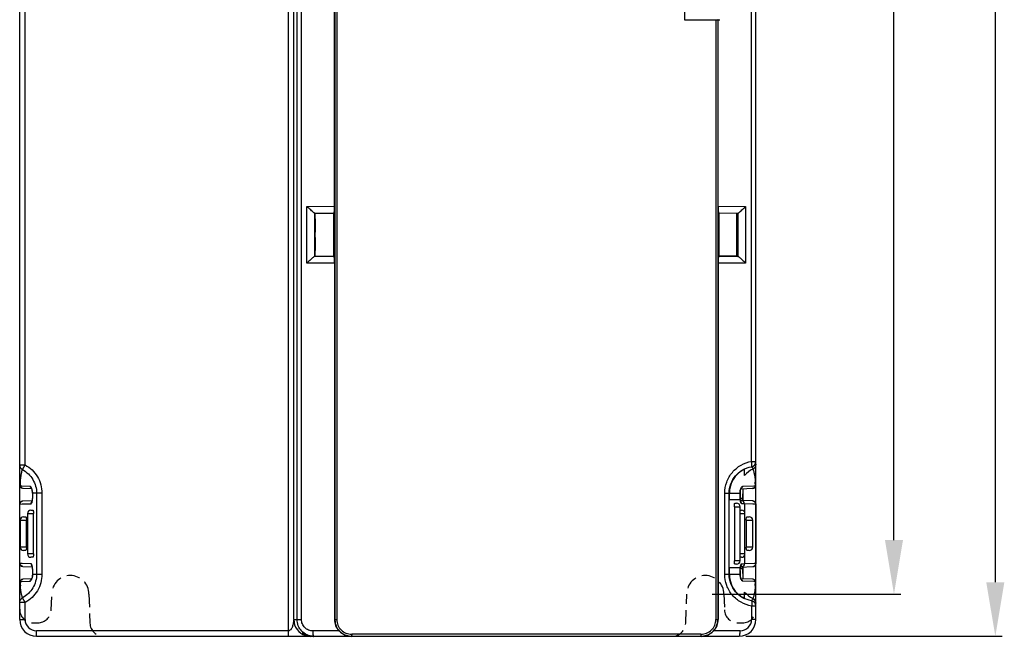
# Model space of a CAD drawing. Header units: millimetres. Extents: x 0 to 1105, y 0 to 772.
# Tile 29 of 50: x 113 to 259, y 458 to 549. Entities that reach past the tile are written whole.
import ezdxf

# ---------------------------------------------------------------- set-up
doc = ezdxf.new("R2010")
doc.units = ezdxf.units.MM
doc.header["$LTSCALE"] = 60.775
doc.header["$PDMODE"] = 3
doc.header["$PDSIZE"] = 0.3
doc.linetypes.add('HIDDEN2', pattern=[4.7625, 3.175, -1.5875])
doc.layers.get('0').update_dxf_attribs({"linetype": 'CONTINUOUS'})
doc.layers.get('Defpoints').update_dxf_attribs({"linetype": 'CONTINUOUS'})
doc.layers.add('07_ALL_FEATURES', color=7, linetype='CONTINUOUS')
doc.layers.add('DIM', color=7, linetype='CONTINUOUS')
doc.styles.get("Standard").update_dxf_attribs({"font": 'micross.ttf'})
doc.dimstyles.new('DIMSTYLE_2', dxfattribs={"dimtxt": 10, "dimasz": 3, "dimexe": 1, "dimexo": 1, "dimgap": 2.5, "dimtad": 1, "dimdec": 1, "dimzin": 0, "dimdsep": 46, "dimtxsty": 'Standard', "dimblk": '_FILLED', "dimblk1": '_FILLED', "dimblk2": '_FILLED', "dimcen": 0.09, "dimadec": 0, "dimazin": 0, "dimtp": 0.1, "dimtm": 0.1, "dimtfac": 1, "dimtdec": 1, "dimtofl": 0, "dimtmove": 0, "dimatfit": 3, "dimldrblk": '_FILLED', "dimfxl": 1, "dimtolj": 1, "dimtzin": 0, "dimarcsym": 0})

# ---------------------------------------------------------------- blocks, each defined once
blk = doc.blocks.new('_FILLED')
at = {"color": 0, "linetype": 'ByBlock'}
blk.add_solid([(0, 0), (-1, 0.167), (-1, -0.167)], dxfattribs=at)
blk = doc.blocks.new('*D3')
at = {"layer": 'Defpoints', "color": 0, "linetype": 'Continuous', "transparency": 16777216}
for p in [(219.66, 664.73), (219.66, 457.73), (257.59, 457.73)]:
    blk.add_point(p, dxfattribs=at)
at = {"layer": 'DIM', "color": 0, "linetype": 'Continuous', "lineweight": -2, "transparency": 16777216}
for p, q in [((220.66, 664.73), (258.59, 664.73)), ((257.59, 656.73), (257.59, 465.73)), ((220.66, 457.73), (258.59, 457.73))]:
    blk.add_line(p, q, dxfattribs=at)
at = {"layer": 'DIM', "color": 0, "linetype": 'Continuous', "lineweight": -2, "transparency": 16777216, "xscale": 8, "yscale": 8, "zscale": 8}
for p, rotation in [((257.59, 664.73), 90), ((257.59, 457.73), 270)]:
    blk.add_blockref('_FILLED', p, dxfattribs=dict(at, rotation=rotation))
at = {"layer": 'DIM', "color": 0, "linetype": 'Continuous', "transparency": 16777216, "insert": (249.09, 561.23), "char_height": 6, "attachment_point": 2, "rotation": 90}
blk.add_mtext('\\A1;H', dxfattribs=at)
blk = doc.blocks.new('*D4')
at = {"layer": 'Defpoints', "color": 0, "linetype": 'Continuous', "transparency": 16777216}
for p in [(217.43, 657.73), (242.59, 657.73), (214.66, 463.98)]:
    blk.add_point(p, dxfattribs=at)
at = {"layer": 'DIM', "color": 0, "linetype": 'Continuous', "lineweight": -2, "transparency": 16777216}
for p, q in [((218.43, 657.73), (243.59, 657.73)), ((242.59, 471.98), (242.59, 649.73)), ((215.66, 463.98), (243.59, 463.98))]:
    blk.add_line(p, q, dxfattribs=at)
at = {"layer": 'DIM', "color": 0, "linetype": 'Continuous', "lineweight": -2, "transparency": 16777216, "xscale": 8, "yscale": 8, "zscale": 8}
for p, rotation in [((242.59, 657.73), 90), ((242.59, 463.98), 270)]:
    blk.add_blockref('_FILLED', p, dxfattribs=dict(at, rotation=rotation))
at = {"layer": 'DIM', "color": 0, "linetype": 'Continuous', "transparency": 16777216, "insert": (233.99, 561.23), "char_height": 6, "attachment_point": 2, "rotation": 90}
blk.add_mtext('\\A1;H1', dxfattribs=at)
blk = doc.blocks.new('HOLE')
at = {"layer": '07_ALL_FEATURES', "linetype": 'HIDDEN2', "ltscale": 0.01}
for p, q in [((117.83, 461.66), (117.91, 463.98)), ((123.41, 463.98), (123.56, 459.66)), ((211.76, 459.66), (211.91, 463.98)), ((217.41, 463.98), (217.49, 461.66)), ((219.49, 459.73), (220.16, 459.73))]:
    blk.add_line(p, q, dxfattribs=at)
for centre, radius, start, end in [((120.66, 463.98), 2.75, 0, 180), ((214.66, 463.98), 2.75, 0, 180), ((115.16, 461.73), 2, 180, 270), ((115.83, 461.73), 2, 270, 358), ((219.49, 461.73), 2, 182, 270), ((220.16, 461.73), 2, 270, 0), ((125.56, 459.73), 2, 182, 270), ((209.76, 459.73), 2, 270, 358)]:
    blk.add_arc(centre, radius, start, end, dxfattribs=at)

msp = doc.modelspace()

# ---------------------------------------------------------------- linework, layer by layer
at = {"linetype": 'Continuous'}
for p, q in [((113.16, 460.23), (113.16, 611.1)), ((113.96, 483.12), (113.96, 611.09)), ((152.94, 457.73), (152.94, 611.09)), ((153.74, 460.23), (153.74, 611.1)), ((222.16, 460.23), (222.16, 611.06)), ((154.22, 460.23), (154.22, 609.61)), ((154.87, 460.23), (154.87, 609.61)), ((221.51, 483.65), (221.51, 609.62)), ((159.76, 521.46), (159.76, 608.67)), ((159.82, 608.01), (159.82, 460.23)), ((160.1, 608.01), (160.1, 460.23)), ((211.56, 552.48), (211.56, 549.06)), ((216.23, 549.07), (216.23, 460.23)), ((216.57, 549.09), (216.51, 549.07)), ((216.51, 549.07), (216.51, 460.23)), ((216.57, 549.09), (216.79, 549.09)), ((216.57, 521.46), (216.57, 549.09)), ((155.69, 521.42), (159.76, 521.46)), ((155.69, 513.03), (155.69, 521.42)), ((156.84, 520.43), (159.71, 520.46)), ((156.87, 520.42), (156.9, 520.38)), ((156.87, 514.03), (156.87, 520.42)), ((156.9, 520.38), (159.66, 520.41)), ((156.91, 520.38), (156.9, 520.38)), ((156.91, 519.58), (156.91, 520.38)), ((159.71, 520.46), (159.66, 520.41)), ((159.66, 514.04), (159.66, 520.41)), ((216.57, 521.46), (220.63, 521.42)), ((216.62, 520.46), (219.48, 520.43)), ((216.62, 520.46), (216.66, 520.41)), ((219.42, 520.38), (216.66, 520.41)), ((216.66, 520.41), (216.66, 514.04)), ((219.32, 514.08), (219.32, 520.38)), ((219.41, 520.38), (219.46, 520.42)), ((219.41, 520.38), (219.41, 519.58)), ((219.46, 520.42), (219.46, 514.03)), ((220.63, 521.42), (220.63, 513.03)), ((156.91, 519.58), (156.9, 519.58)), ((156.9, 519.58), (156.9, 517.63)), ((219.41, 519.58), (219.42, 519.58)), ((219.42, 517.63), (219.42, 519.58)), ((156.91, 517.63), (156.9, 517.63)), ((156.91, 516.83), (156.91, 517.63)), ((219.41, 517.63), (219.42, 517.63)), ((219.41, 517.63), (219.41, 516.83)), ((156.91, 516.83), (156.9, 516.83)), ((156.9, 516.83), (156.9, 514.88)), ((219.41, 516.83), (219.42, 516.83)), ((219.42, 514.88), (219.42, 516.83)), ((156.91, 514.88), (156.9, 514.88)), ((156.91, 514.08), (156.91, 514.88)), ((219.41, 514.88), (219.42, 514.88)), ((219.41, 514.88), (219.41, 514.08)), ((159.71, 513.99), (156.84, 514.02)), ((156.87, 514.03), (156.91, 514.08)), ((156.9, 514.07), (159.66, 514.04)), ((159.71, 513.99), (159.66, 514.04)), ((216.62, 513.99), (216.66, 514.04)), ((219.48, 514.02), (216.62, 513.99)), ((219.42, 514.08), (216.66, 514.04)), ((219.41, 514.08), (219.42, 514.08)), ((219.46, 514.03), (219.42, 514.08)), ((159.76, 512.99), (155.69, 513.03)), ((159.76, 512.99), (159.76, 460.23)), ((220.63, 513.03), (216.57, 512.99)), ((216.57, 512.99), (216.57, 460.23)), ((113.16, 483.12), (113.96, 483.12)), ((113.58, 482.42), (113.96, 483.12)), ((220.46, 481.57), (220.46, 482.52)), ((221.51, 483.65), (222.16, 483.65)), ((113.23, 480.03), (113.49, 480.03)), ((113.49, 480.03), (114.66, 479.99)), ((113.65, 479.68), (114.91, 479.63)), ((219.94, 479.59), (221.68, 479.66)), ((220.2, 479.6), (220.16, 478.13)), ((220.19, 479.96), (221.84, 480.01)), ((220.24, 477.85), (220.24, 479.6)), ((221.84, 480.01), (222.08, 480.02)), ((114.95, 479.51), (114.98, 479.42)), ((116.46, 478.93), (115.06, 478.93)), ((115.06, 478.93), (115.06, 478.91)), ((115.67, 478.93), (115.67, 466.93)), ((116.46, 478.93), (116.46, 466.93)), ((217.53, 478.93), (219.8, 478.93)), ((217.53, 466.93), (217.53, 478.93)), ((218.19, 466.93), (218.19, 478.93)), ((218.22, 477.93), (218.22, 478.93)), ((219.8, 478.93), (219.8, 478.91)), ((220.16, 478.13), (219.85, 478.13)), ((220.16, 477.83), (220.16, 478.13)), ((113.16, 477.27), (113.19, 477.27)), ((113.52, 477.29), (113.19, 477.27)), ((113.19, 468.58), (113.19, 477.27)), ((114.81, 477.33), (113.52, 477.29)), ((114.99, 477.82), (113.65, 477.77)), ((219.84, 477.93), (218.22, 477.93)), ((218.97, 476.93), (219.8, 476.93)), ((218.97, 476.93), (218.97, 468.93)), ((219.02, 477.43), (219.3, 477.43)), ((219.8, 468.93), (219.8, 476.93)), ((219.85, 477.99), (219.84, 478.07)), ((219.84, 477.93), (219.85, 477.99)), ((221.68, 477.8), (219.87, 477.86)), ((220.46, 477.35), (220.05, 477.37)), ((220.46, 477.35), (220.46, 476.18)), ((221.68, 477.31), (220.46, 477.35)), ((222.12, 477.3), (221.68, 477.31)), ((222.12, 477.3), (222.16, 477.3)), ((222.12, 477.3), (222.12, 468.55)), ((113.73, 475.43), (114.05, 475.43)), ((114.32, 475.93), (115.2, 475.93)), ((114.32, 475.93), (114.32, 469.93)), ((114.82, 476.43), (115.12, 476.43)), ((115.2, 469.93), (115.2, 475.93)), ((219.8, 476.43), (220.03, 476.43)), ((219.8, 475.93), (220.53, 475.93)), ((220.53, 469.93), (220.53, 475.93)), ((220.86, 475.43), (221.17, 475.43)), ((113.23, 474.93), (114.17, 474.93)), ((113.23, 474.93), (113.23, 470.93)), ((114.17, 470.93), (114.17, 474.93)), ((220.72, 474.93), (221.67, 474.93)), ((220.72, 474.93), (220.72, 470.93)), ((221.67, 470.93), (221.67, 474.93)), ((114.17, 470.93), (113.23, 470.93)), ((221.67, 470.93), (220.72, 470.93)), ((114.05, 470.43), (113.73, 470.43)), ((115.2, 469.93), (114.32, 469.93)), ((115.12, 469.43), (114.82, 469.43)), ((220.53, 469.93), (219.8, 469.93)), ((220.03, 469.43), (219.8, 469.43)), ((220.46, 469.67), (220.46, 468.5)), ((221.17, 470.43), (220.86, 470.43)), ((113.19, 468.58), (113.16, 468.58)), ((113.19, 468.58), (113.35, 468.57)), ((113.35, 468.57), (113.52, 468.56)), ((113.52, 468.56), (114.81, 468.52)), ((113.65, 468.08), (114.99, 468.03)), ((218.22, 467.93), (219.84, 467.93)), ((218.22, 466.93), (218.22, 467.93)), ((219.8, 468.93), (218.97, 468.93)), ((219.3, 468.43), (219.02, 468.43)), ((219.84, 467.93), (219.85, 467.86)), ((219.87, 467.99), (221.68, 468.06)), ((220.05, 468.48), (220.46, 468.5)), ((220.16, 468.02), (220.16, 467.73)), ((220.24, 466.25), (220.24, 468)), ((220.46, 468.5), (221.88, 468.55)), ((221.88, 468.55), (222.12, 468.55)), ((222.16, 468.55), (222.12, 468.55)), ((115.06, 466.93), (115.06, 466.94)), ((115.06, 466.93), (116.46, 466.93)), ((217.53, 466.93), (219.8, 466.93)), ((219.8, 466.93), (219.8, 466.94)), ((220.16, 467.73), (219.85, 467.73)), ((220.16, 467.73), (220.2, 466.25)), ((113.49, 465.82), (113.23, 465.82)), ((114.66, 465.86), (113.49, 465.82)), ((114.91, 466.22), (113.65, 466.17)), ((221.68, 466.2), (219.94, 466.26)), ((221.84, 465.84), (220.19, 465.89)), ((222.08, 465.83), (221.84, 465.84)), ((220.46, 463.33), (220.46, 464.28)), ((113.96, 462.73), (113.16, 462.73)), ((113.96, 462.73), (113.58, 463.43)), ((113.96, 460.23), (113.96, 462.73)), ((222.16, 462.2), (221.51, 462.2)), ((221.51, 462.2), (221.51, 460.23)), ((113.16, 460.23), (113.96, 460.23)), ((153.74, 460.23), (154.87, 460.23)), ((159.76, 460.23), (160.1, 460.23)), ((216.23, 460.23), (216.57, 460.23)), ((222.16, 460.23), (221.51, 460.23)), ((152.94, 458.53), (115.66, 458.53)), ((115.66, 457.73), (115.66, 458.53)), ((115.66, 457.73), (219.66, 457.73)), ((156.47, 457.74), (156.47, 457.73)), ((160.43, 458.53), (156.59, 458.53)), ((214.02, 458.03), (162.31, 458.03)), ((219.81, 458.53), (215.89, 458.53))]:
    msp.add_line(p, q, dxfattribs=at)
at = {"linetype": 'HIDDEN2', "ltscale": 0.01}
msp.add_line((115.16, 459.73), (115.83, 459.73), dxfattribs=at)
at = {"linetype": 'Continuous'}
for points in [[(114.85, 479.73), (114.85, 479.73), (114.86, 479.72), (114.88, 479.69), (114.9, 479.64), (114.93, 479.58), (114.95, 479.51)], [(219.8, 478.91), (219.81, 479.02), (219.82, 479.15), (219.85, 479.28), (219.87, 479.38), (219.9, 479.47), (219.92, 479.55), (219.95, 479.61), (219.97, 479.65), (219.99, 479.68)], [(115.06, 478.91), (115.06, 478.82), (115.06, 478.66), (115.06, 478.51), (115.05, 478.36), (115.04, 478.22), (115.03, 478.1), (115.02, 477.98), (115, 477.89), (114.99, 477.8), (114.97, 477.74), (114.96, 477.69), (114.95, 477.66), (114.95, 477.65)], [(114.98, 479.42), (115.01, 479.31), (115.03, 479.19), (115.05, 479.06), (115.06, 478.91)], [(219.81, 478.38), (219.8, 478.55), (219.8, 478.73), (219.8, 478.91)], [(219.84, 478.07), (219.82, 478.21), (219.81, 478.38)], [(219.91, 477.69), (219.91, 477.69), (219.9, 477.72), (219.89, 477.76), (219.88, 477.82), (219.86, 477.89), (219.85, 477.98), (219.85, 477.99)], [(114.96, 468.18), (114.95, 468.2), (114.95, 468.2), (114.95, 468.19), (114.96, 468.16), (114.97, 468.11), (114.99, 468.05), (115, 467.96), (115.02, 467.87), (115.03, 467.76), (115.04, 467.64), (115.05, 467.5), (115.06, 467.36), (115.06, 467.21), (115.06, 467.05), (115.06, 466.94)], [(219.85, 467.86), (219.86, 467.95), (219.87, 468.03), (219.89, 468.09)], [(219.89, 468.09), (219.9, 468.13), (219.9, 468.14)], [(115.06, 466.94), (115.05, 466.82), (115.03, 466.68), (115.01, 466.55), (114.99, 466.45), (114.96, 466.35), (114.93, 466.28), (114.9, 466.21), (114.88, 466.17), (114.86, 466.14)], [(219.8, 466.94), (219.8, 467.08), (219.8, 467.26), (219.81, 467.44), (219.82, 467.6)], [(219.87, 466.45), (219.85, 466.56), (219.83, 466.68), (219.81, 466.81), (219.8, 466.94)], [(219.82, 467.6), (219.83, 467.75), (219.85, 467.86)], [(219.99, 466.16), (220, 466.16), (219.99, 466.16), (219.97, 466.19), (219.95, 466.23), (219.93, 466.29), (219.9, 466.37), (219.87, 466.45)]]:
    msp.add_lwpolyline(points, dxfattribs=at)
for centre, radius, start, end in [((113.96, 483.12), 0.797, 180.0385, 241.6184), ((222.22, 478.92), 4, 117.8266, 179.9969), ((222.22, 478.9), 4.02, 115.9389, 117.731), ((221.36, 483.65), 0.8, 280.056, 359.9999), ((221.37, 483.23), 0.797, 295.7327, 359.9722), ((113.66, 480.18), 0.5, 180.002, 268.0009), ((133.87, 479.06), 20.66, 176.3746, 177.3051), ((131.89, 479.19), 18.68, 175.8898, 176.3687), ((113.69, 480.12), 0.443, 264.6697, 267.993), ((221.63, 480.08), 0.423, 272.0095, 276.2826), ((221.66, 480.15), 0.5, 272.0008, 0.0018), ((203.26, 479.23), 18.83, 2.7968, 4.0545), ((200.09, 479.07), 22.01, 2.4748, 2.8274), ((113.07, 478.91), 1.99, 14.0296, 16.7433), ((112.96, 478.89), 2.11, 11.1646, 14.0323), ((112.83, 478.86), 2.23, 1.6078, 11.1393), ((227.09, 478.72), 7.29, 178.4259, 182.9441), ((222.09, 478.86), 2.29, 171.2853, 178.2847), ((225.76, 478.66), 5.96, 182.9392, 185.1756), ((224.34, 478.53), 4.54, 185.1553, 187.6086), ((113.66, 477.27), 0.5, 92, 180), ((113.77, 477.27), 0.577, 166.5366, 179.2072), ((113.66, 477.32), 0.451, 92.0692, 107.5317), ((219.3, 476.93), 0.5, 0, 90), ((223.28, 478.39), 3.47, 187.6469, 189.1897), ((219.55, 477.38), 0.497, 28.7337, 46.0051), ((221.66, 477.3), 0.5, 0, 88), ((113.73, 474.93), 0.5, 90, 180), ((114.82, 475.93), 0.5, 90, 180), ((220.03, 475.93), 0.5, 0, 90), ((221.17, 474.93), 0.5, 0, 90), ((113.73, 470.93), 0.5, 180, 270), ((221.17, 470.93), 0.5, 270, 360), ((114.82, 469.93), 0.5, 180, 270), ((220.03, 469.93), 0.5, 270, 360), ((113.66, 468.58), 0.5, 180, 268), ((219.3, 468.93), 0.5, 270, 360), ((223.85, 467.39), 4.04, 172.3291, 173.247), ((219.55, 468.48), 0.497, 313.9907, 331.2664), ((221.66, 468.55), 0.5, 272, 360), ((221.67, 468.48), 0.43, 272.0477, 287.9128), ((222.22, 466.93), 4, 180.0029, 242.1726), ((227.15, 467.13), 7.35, 177.4737, 181.5587), ((222.08, 466.99), 2.28, 181.7123, 189.1836), ((221.89, 466.96), 2.09, 189.2052, 193.2235), ((221.73, 466.93), 1.93, 193.2054, 197.4071), ((113.66, 465.67), 0.5, 92.0011, 179.9996), ((135.2, 466.85), 21.99, 182.7071, 183.0674), ((131.65, 466.65), 18.44, 183.027, 184.4203), ((113.69, 465.73), 0.443, 92.0069, 95.3317), ((221.63, 465.77), 0.423, 83.7186, 87.992), ((221.66, 465.7), 0.5, 0.0029, 88.0007), ((202.84, 466.65), 19.26, 355.8572, 356.9483), ((201.49, 466.72), 20.61, 356.9479, 357.5267), ((222.22, 466.95), 4.02, 242.2682, 244.0604), ((221.36, 462.2), 0.8, 359.9999, 79.9439), ((221.37, 462.62), 0.797, 0.0292, 64.2691), ((115.66, 460.23), 2.5, 180, 270), ((115.66, 460.23), 1.7, 180, 270), ((156.24, 460.22), 2.5, 179.9897, 251.977), ((162.31, 460.23), 2.49, 180.0223, 187.5132), ((214.01, 460.23), 2.49, 352.4865, 359.98), ((219.66, 460.23), 2.5, 270, 360), ((219.81, 460.23), 1.7, 270.0001, 359.9999), ((156.63, 460.23), 2.51, 231.6677, 263.0338), ((156.48, 460.23), 2.5, 236.8831, 247.576), ((156.24, 460.24), 2.52, 252.0547, 269.9345), ((156.48, 460.23), 2.51, 247.6343, 263.9997), ((156.47, 460.24), 2.51, 264.0324, 264.6749), ((156.47, 460.23), 2.5, 264.6714, 269.9938), ((156.64, 460.23), 2.51, 263.0133, 269.9828), ((156.73, 460.23), 2.51, 267.8495, 269.994), ((162.24, 460.13), 2.41, 263.0381, 269.9947), ((166.05, 458.02), 3.74, 179.9233, 182.222), ((214.08, 460.13), 2.41, 270.0053, 276.9619)]:
    msp.add_arc(centre, radius, start, end, dxfattribs=at)
for centre, major_axis, ratio, start_param, end_param in [((188.16, 555.51), (370, 0), 0.017455, -1.507511, -1.494867), ((216.21, 549.07), (0.3, 0), 0.017455, -1.494867, -0.05236), ((155.87, 520.42), (1, 0), 0.052408, 0.05236, 0.231368), ((159.71, 521.45), (0, 1), 0.053777, -3.087855, -1.568573), ((216.62, 521.45), (0, 1), 0.053777, 1.568573, 3.087855), ((220.46, 520.42), (1, 0), 0.052408, 2.910225, 3.089233), ((155.87, 514.03), (1, 0), 0.052408, -0.231368, -0.05236), ((159.71, 513), (0, 1), 0.053777, -1.57302, -0.053738), ((216.62, 513), (0, 1), 0.053777, 0.053738, 1.57302), ((220.46, 514.03), (1, 0), 0.052408, -3.089233, -2.910225), ((220.17, 477.82), (0, 0.301), 0.00872, 0.000762, 1.563963), ((220.2, 477.83), (0, 0.301), 0.008733, -1.562435, 0.000765), ((220.17, 468.03), (0, 0.301), 0.00872, -4.705555, -3.142355), ((220.2, 468.02), (0, 0.301), 0.008733, -3.142357, -1.579157), ((162.29, 460.23), (2.53, 0), 0.989114, -3.141593, -2.39383), ((214.04, 460.23), (2.53, 0), 0.989114, -0.747763, 0)]:
    msp.add_ellipse(centre, major_axis=major_axis, ratio=ratio, start_param=start_param, end_param=end_param, dxfattribs=at)
for points, knots in [([(156.73, 520.49), (156.65, 520.55), (156.48, 520.68), (156.14, 520.98), (155.87, 521.24), (155.69, 521.42)], [0, 0, 0, 0, 0.202926, 0.454262, 1, 1, 1, 1]), ([(156.84, 520.43), (156.84, 520.43), (156.79, 520.45), (156.76, 520.47), (156.73, 520.49)], [0, 0, 0, 0, 0.167779, 1, 1, 1, 1]), ([(219.48, 520.43), (219.49, 520.43), (219.53, 520.45), (219.57, 520.47), (219.6, 520.49)], [0, 0, 0, 0, 0.167779, 1, 1, 1, 1]), ([(219.6, 520.49), (219.68, 520.55), (219.84, 520.68), (220.19, 520.98), (220.46, 521.24), (220.63, 521.42)], [0, 0, 0, 0, 0.202926, 0.454262, 1, 1, 1, 1]), ([(156.73, 513.96), (156.65, 513.9), (156.48, 513.77), (156.14, 513.47), (155.87, 513.21), (155.69, 513.03)], [0, 0, 0, 0, 0.202926, 0.454262, 1, 1, 1, 1]), ([(156.84, 514.02), (156.84, 514.02), (156.79, 514), (156.76, 513.98), (156.73, 513.96)], [0, 0, 0, 0, 0.167779, 1, 1, 1, 1]), ([(219.48, 514.02), (219.49, 514.02), (219.53, 514), (219.57, 513.98), (219.6, 513.96)], [0, 0, 0, 0, 0.167779, 1, 1, 1, 1]), ([(219.6, 513.96), (219.68, 513.9), (219.84, 513.77), (220.19, 513.47), (220.46, 513.21), (220.63, 513.03)], [0, 0, 0, 0, 0.202926, 0.454262, 1, 1, 1, 1]), ([(113.96, 483.12), (114.34, 482.92), (115.04, 482.41), (116.1, 481.07), (116.46, 479.77), (116.46, 478.93)], [0, 0, 0, 0, 0.251111, 0.502179, 1, 1, 1, 1]), ([(217.53, 478.93), (217.53, 479.48), (217.73, 480.61), (218.59, 482.08), (219.9, 483.17), (220.96, 483.56), (221.51, 483.65)], [0, 0, 0, 0, 0.251633, 0.502353, 0.751742, 1, 1, 1, 1]), ([(218.19, 478.93), (218.19, 479.39), (218.36, 480.34), (219.08, 481.56), (220.16, 482.46), (221.05, 482.78), (221.5, 482.86)], [0, 0, 0, 0, 0.252407, 0.503467, 0.752569, 1, 1, 1, 1]), ([(221.5, 482.86), (221.53, 482.87), (221.56, 482.97), (221.56, 483.12), (221.55, 483.37), (221.52, 483.55), (221.51, 483.65)], [0, 0, 0, 0, 0.098804, 0.314412, 0.628958, 1, 1, 1, 1]), ([(221.5, 482.86), (221.51, 482.86), (221.61, 482.76), (221.67, 482.63), (221.71, 482.51)], [0, 0, 0, 0, 0.071783, 1, 1, 1, 1]), ([(221.71, 482.51), (221.77, 482.35), (221.94, 481.71), (222.01, 481.05), (222.05, 480.57)], [0, 0, 0, 0, 0.260098, 1, 1, 1, 1]), ([(113.26, 480.53), (113.29, 480.99), (113.36, 481.63), (113.52, 482.26), (113.58, 482.42)], [0, 0, 0, 0, 0.727953, 1, 1, 1, 1]), ([(113.58, 482.42), (113.89, 482.25), (114.48, 481.83), (115.36, 480.71), (115.67, 479.63), (115.67, 478.93)], [0, 0, 0, 0, 0.251073, 0.502152, 1, 1, 1, 1]), ([(113.16, 480.18), (113.16, 480.16), (113.17, 480.11), (113.2, 480.06), (113.23, 480.03)], [0, 0, 0, 0, 0.220579, 1, 1, 1, 1]), ([(113.23, 480.03), (113.24, 480), (113.29, 479.88), (113.39, 479.77), (113.48, 479.72)], [0, 0, 0, 0, 0.25584, 1, 1, 1, 1]), ([(114.66, 479.99), (114.68, 479.99), (114.75, 479.95), (114.87, 479.79), (114.94, 479.62), (114.98, 479.49)], [0, 0, 0, 0, 0.128533, 0.33586, 1, 1, 1, 1]), ([(219.82, 479.2), (219.83, 479.24), (219.85, 479.37), (219.89, 479.51), (219.92, 479.6)], [0, 0, 0, 0, 0.274823, 1, 1, 1, 1]), ([(219.92, 479.6), (219.93, 479.62), (219.96, 479.7), (220, 479.77), (220.03, 479.82)], [0, 0, 0, 0, 0.283174, 1, 1, 1, 1]), ([(220.03, 479.82), (220.06, 479.86), (220.1, 479.91), (220.16, 479.96), (220.19, 479.96)], [0, 0, 0, 0, 0.617504, 1, 1, 1, 1]), ([(222.08, 480.02), (222.07, 479.98), (222.02, 479.86), (221.92, 479.75), (221.84, 479.7)], [0, 0, 0, 0, 0.257603, 1, 1, 1, 1]), ([(222.08, 480.02), (222.09, 480.03), (222.13, 480.06), (222.16, 480.12), (222.16, 480.15)], [0, 0, 0, 0, 0.306132, 1, 1, 1, 1]), ([(115.06, 478.93), (115.07, 478.85), (115.07, 478.54), (115.06, 478.24), (115.03, 478.01)], [0, 0, 0, 0, 0.258642, 1, 1, 1, 1]), ([(113.21, 477.4), (113.23, 477.48), (113.3, 477.64), (113.45, 477.73), (113.53, 477.75)], [0, 0, 0, 0, 0.507192, 1, 1, 1, 1]), ([(115.03, 478.01), (115.01, 477.85), (114.98, 477.62), (114.9, 477.4), (114.84, 477.33), (114.81, 477.33)], [0, 0, 0, 0, 0.684806, 0.887069, 1, 1, 1, 1]), ([(218.97, 476.93), (218.97, 476.99), (218.97, 477.11), (218.98, 477.26), (218.99, 477.36), (219.01, 477.41), (219.02, 477.43), (219.02, 477.43)], [0, 0, 0, 0, 0.376064, 0.695687, 0.911654, 0.971243, 1, 1, 1, 1]), ([(219.93, 477.51), (219.93, 477.53), (219.89, 477.64), (219.87, 477.75), (219.86, 477.83)], [0, 0, 0, 0, 0.206168, 1, 1, 1, 1]), ([(220.05, 477.37), (220.04, 477.37), (219.98, 477.39), (219.95, 477.46), (219.93, 477.51)], [0, 0, 0, 0, 0.169997, 1, 1, 1, 1]), ([(220.46, 477.35), (220.46, 477.48), (220.37, 477.74), (220.12, 477.85), (219.99, 477.85)], [0, 0, 0, 0, 0.504944, 1, 1, 1, 1]), ([(221.68, 477.8), (221.8, 477.79), (222.04, 477.67), (222.12, 477.42), (222.12, 477.3)], [0, 0, 0, 0, 0.485821, 1, 1, 1, 1]), ([(114.05, 475.43), (114.05, 475.43), (114.09, 475.41), (114.11, 475.37), (114.12, 475.34)], [0, 0, 0, 0, 0.168557, 1, 1, 1, 1]), ([(114.12, 475.34), (114.14, 475.28), (114.16, 475.14), (114.17, 475), (114.17, 474.93)], [0, 0, 0, 0, 0.439139, 1, 1, 1, 1]), ([(115.12, 476.43), (115.13, 476.43), (115.16, 476.36), (115.17, 476.31), (115.18, 476.28)], [0, 0, 0, 0, 0.309848, 1, 1, 1, 1]), ([(115.18, 476.28), (115.18, 476.25), (115.2, 476.13), (115.2, 476.02), (115.2, 475.93)], [0, 0, 0, 0, 0.216264, 1, 1, 1, 1]), ([(220.72, 474.93), (220.72, 475.04), (220.74, 475.21), (220.79, 475.37), (220.83, 475.43), (220.86, 475.43)], [0, 0, 0, 0, 0.663626, 0.881068, 1, 1, 1, 1]), ([(114.17, 470.93), (114.17, 470.81), (114.16, 470.64), (114.11, 470.48), (114.07, 470.43), (114.05, 470.43)], [0, 0, 0, 0, 0.668061, 0.885252, 1, 1, 1, 1]), ([(220.8, 470.46), (220.77, 470.52), (220.74, 470.68), (220.72, 470.83), (220.72, 470.93)], [0, 0, 0, 0, 0.410228, 1, 1, 1, 1]), ([(115.2, 469.93), (115.2, 469.86), (115.2, 469.74), (115.18, 469.58), (115.16, 469.49), (115.13, 469.43), (115.12, 469.43)], [0, 0, 0, 0, 0.370357, 0.686172, 0.90261, 1, 1, 1, 1]), ([(220.86, 470.43), (220.85, 470.43), (220.83, 470.43), (220.81, 470.45), (220.8, 470.46)], [0, 0, 0, 0, 0.20328, 1, 1, 1, 1]), ([(113.65, 468.08), (113.53, 468.08), (113.28, 468.2), (113.19, 468.45), (113.19, 468.58)], [0, 0, 0, 0, 0.490348, 1, 1, 1, 1]), ([(114.81, 468.52), (114.84, 468.52), (114.91, 468.44), (114.99, 468.17), (115.03, 467.9), (115.04, 467.7)], [0, 0, 0, 0, 0.10879, 0.312587, 1, 1, 1, 1]), ([(218.98, 468.57), (218.98, 468.6), (218.97, 468.72), (218.97, 468.83), (218.97, 468.93)], [0, 0, 0, 0, 0.215488, 1, 1, 1, 1]), ([(219.02, 468.43), (219.02, 468.43), (219.01, 468.44), (218.99, 468.49), (218.99, 468.54), (218.98, 468.57)], [0, 0, 0, 0, 0.094184, 0.290083, 1, 1, 1, 1]), ([(219.87, 468.09), (219.87, 468.11), (219.89, 468.19), (219.91, 468.27), (219.93, 468.33)], [0, 0, 0, 0, 0.285767, 1, 1, 1, 1]), ([(219.93, 468.33), (219.95, 468.37), (219.97, 468.43), (220.03, 468.48), (220.05, 468.48)], [0, 0, 0, 0, 0.628571, 1, 1, 1, 1]), ([(220.46, 468.5), (220.46, 468.37), (220.37, 468.11), (220.12, 468), (219.99, 468)], [0, 0, 0, 0, 0.504944, 1, 1, 1, 1]), ([(222.11, 468.43), (222.09, 468.35), (222.02, 468.2), (221.87, 468.1), (221.8, 468.08)], [0, 0, 0, 0, 0.510597, 1, 1, 1, 1]), ([(115.67, 466.93), (115.67, 466.22), (115.36, 465.14), (114.48, 464.02), (113.89, 463.6), (113.58, 463.43)], [0, 0, 0, 0, 0.497832, 0.748911, 1, 1, 1, 1]), ([(116.46, 466.93), (116.46, 466.08), (116.1, 464.78), (115.04, 463.44), (114.34, 462.93), (113.96, 462.73)], [0, 0, 0, 0, 0.497805, 0.748877, 1, 1, 1, 1]), ([(115.01, 466.47), (115, 466.45), (114.98, 466.36), (114.94, 466.27), (114.92, 466.2)], [0, 0, 0, 0, 0.270409, 1, 1, 1, 1]), ([(115.06, 466.93), (115.06, 466.89), (115.05, 466.73), (115.03, 466.58), (115.01, 466.47)], [0, 0, 0, 0, 0.263539, 1, 1, 1, 1]), ([(115.04, 467.7), (115.05, 467.64), (115.07, 467.38), (115.07, 467.12), (115.06, 466.93)], [0, 0, 0, 0, 0.239919, 1, 1, 1, 1]), ([(221.51, 462.2), (220.96, 462.3), (219.9, 462.68), (218.59, 463.77), (217.73, 465.24), (217.53, 466.37), (217.53, 466.93)], [0, 0, 0, 0, 0.248249, 0.497627, 0.748337, 1, 1, 1, 1]), ([(221.5, 462.99), (221.05, 463.07), (220.16, 463.39), (219.08, 464.29), (218.36, 465.52), (218.19, 466.46), (218.19, 466.93)], [0, 0, 0, 0, 0.247424, 0.496496, 0.747535, 1, 1, 1, 1]), ([(219.8, 467.45), (219.8, 467.49), (219.81, 467.62), (219.82, 467.76), (219.83, 467.86)], [0, 0, 0, 0, 0.262214, 1, 1, 1, 1]), ([(113.23, 465.82), (113.22, 465.8), (113.19, 465.77), (113.16, 465.71), (113.16, 465.67)], [0, 0, 0, 0, 0.290961, 1, 1, 1, 1]), ([(113.23, 465.82), (113.24, 465.85), (113.29, 465.97), (113.39, 466.08), (113.48, 466.13)], [0, 0, 0, 0, 0.255839, 1, 1, 1, 1]), ([(113.58, 463.43), (113.53, 463.59), (113.37, 464.18), (113.3, 464.79), (113.27, 465.23)], [0, 0, 0, 0, 0.278226, 1, 1, 1, 1]), ([(114.81, 465.99), (114.79, 465.96), (114.74, 465.9), (114.68, 465.86), (114.66, 465.86)], [0, 0, 0, 0, 0.617043, 1, 1, 1, 1]), ([(114.92, 466.2), (114.91, 466.18), (114.88, 466.11), (114.84, 466.04), (114.81, 465.99)], [0, 0, 0, 0, 0.28299, 1, 1, 1, 1]), ([(220.19, 465.89), (220.17, 465.89), (220.11, 465.93), (219.99, 466.08), (219.93, 466.23), (219.89, 466.35)], [0, 0, 0, 0, 0.132155, 0.339709, 1, 1, 1, 1]), ([(222.05, 465.26), (222.01, 464.78), (221.94, 464.13), (221.77, 463.49), (221.71, 463.34)], [0, 0, 0, 0, 0.738587, 1, 1, 1, 1]), ([(222.08, 465.83), (222.07, 465.87), (222.02, 465.99), (221.92, 466.1), (221.84, 466.15)], [0, 0, 0, 0, 0.257602, 1, 1, 1, 1]), ([(222.16, 465.7), (222.16, 465.71), (222.15, 465.76), (222.11, 465.81), (222.08, 465.83)], [0, 0, 0, 0, 0.208917, 1, 1, 1, 1]), ([(113.16, 462.73), (113.16, 462.87), (113.24, 463.16), (113.46, 463.36), (113.58, 463.43)], [0, 0, 0, 0, 0.499655, 1, 1, 1, 1]), ([(221.71, 463.34), (221.69, 463.27), (221.63, 463.15), (221.55, 463.03), (221.5, 462.99)], [0, 0, 0, 0, 0.513568, 1, 1, 1, 1]), ([(221.5, 462.99), (221.53, 462.98), (221.56, 462.88), (221.56, 462.73), (221.55, 462.48), (221.52, 462.3), (221.51, 462.2)], [0, 0, 0, 0, 0.098803, 0.314406, 0.628953, 1, 1, 1, 1]), ([(153.74, 460.23), (153.74, 460.23), (153.74, 460.21), (153.74, 460.2), (153.73, 460.18), (153.73, 460.14), (153.72, 460.1), (153.71, 460.02), (153.7, 459.91), (153.68, 459.79), (153.66, 459.66), (153.63, 459.49), (153.57, 459.29), (153.49, 459.04), (153.34, 458.74), (153.11, 458.53), (152.94, 458.53)], [0, 0, 0, 0, 0.003261, 0.011601, 0.022971, 0.036024, 0.064701, 0.095102, 0.158125, 0.222429, 0.287245, 0.352251, 0.482245, 0.611944, 0.741726, 1, 1, 1, 1]), ([(156.64, 457.73), (156.32, 457.74), (155.68, 457.89), (154.88, 458.44), (154.34, 459.26), (154.22, 459.91), (154.22, 460.23)], [0, 0, 0, 0, 0.24937, 0.499065, 0.749317, 1, 1, 1, 1]), ([(156.59, 458.53), (156.37, 458.53), (155.92, 458.61), (155.35, 458.99), (154.97, 459.55), (154.87, 460), (154.87, 460.23)], [0, 0, 0, 0, 0.248235, 0.497459, 0.748174, 1, 1, 1, 1]), ([(159.84, 459.9), (159.88, 459.6), (160.07, 459.02), (160.64, 458.3), (161.43, 457.83), (162.03, 457.73), (162.33, 457.73)], [0, 0, 0, 0, 0.250227, 0.500255, 0.750136, 1, 1, 1, 1]), ([(160.1, 460.23), (160.1, 459.94), (160.21, 459.36), (160.71, 458.63), (161.44, 458.14), (162.02, 458.03), (162.31, 458.03)], [0, 0, 0, 0, 0.250281, 0.50037, 0.750235, 1, 1, 1, 1]), ([(214, 457.73), (214.29, 457.73), (214.9, 457.83), (215.69, 458.3), (216.26, 459.02), (216.45, 459.6), (216.49, 459.9)], [0, 0, 0, 0, 0.249864, 0.499746, 0.749773, 1, 1, 1, 1]), ([(214.02, 458.03), (214.3, 458.03), (214.88, 458.14), (215.62, 458.63), (216.11, 459.36), (216.23, 459.94), (216.23, 460.23)], [0, 0, 0, 0, 0.249765, 0.499632, 0.749719, 1, 1, 1, 1]), ([(155.11, 458.13), (155.1, 458.16), (155.09, 458.21), (155.08, 458.25), (155.08, 458.27)], [0, 0, 0, 0, 0.733631, 1, 1, 1, 1]), ([(155.4, 458.06), (155.37, 458.05), (155.27, 458.06), (155.17, 458.09), (155.11, 458.13)], [0, 0, 0, 0, 0.258329, 1, 1, 1, 1]), ([(156.65, 457.86), (156.62, 457.95), (156.6, 458.18), (156.59, 458.4), (156.59, 458.53)], [0, 0, 0, 0, 0.435839, 1, 1, 1, 1]), ([(156.73, 457.73), (156.71, 457.73), (156.67, 457.78), (156.66, 457.83), (156.65, 457.86)], [0, 0, 0, 0, 0.33448, 1, 1, 1, 1]), ([(161.95, 457.74), (161.67, 457.78), (161.11, 457.95), (160.64, 458.31), (160.43, 458.53)], [0, 0, 0, 0, 0.488562, 1, 1, 1, 1]), ([(162.33, 457.73), (162.33, 457.73), (162.32, 457.74), (162.32, 457.77), (162.31, 457.82), (162.31, 457.85), (162.31, 457.88)], [0, 0, 0, 0, 0.076488, 0.275919, 0.590598, 1, 1, 1, 1]), ([(214.02, 458.03), (214.02, 457.96), (214.01, 457.87), (214.01, 457.77), (214, 457.74)], [0, 0, 0, 0, 0.629124, 1, 1, 1, 1]), ([(214, 457.74), (214, 457.73), (214, 457.73), (214, 457.73), (214, 457.73)], [0, 0, 0, 0, 0.684288, 1, 1, 1, 1]), ([(215.89, 458.53), (215.69, 458.31), (215.22, 457.95), (214.65, 457.78), (214.37, 457.74)], [0, 0, 0, 0, 0.511438, 1, 1, 1, 1]), ([(219.66, 457.73), (219.69, 457.73), (219.74, 457.83), (219.77, 457.98), (219.8, 458.24), (219.81, 458.42), (219.81, 458.53)], [0, 0, 0, 0, 0.098775, 0.315292, 0.630538, 1, 1, 1, 1])]:
    msp.add_open_spline(points, degree=3, knots=knots, dxfattribs=at)
for points in [[(221.71, 482.51), (221.24, 482.29), (220.81, 481.96), (220.46, 481.57)], [(113.48, 479.72), (113.53, 479.7), (113.59, 479.68), (113.65, 479.68)], [(114.66, 479.99), (114.69, 479.88), (114.77, 479.77), (114.87, 479.7)], [(220.19, 479.96), (220.16, 479.84), (220.08, 479.73), (219.98, 479.67)], [(221.84, 479.7), (221.79, 479.68), (221.73, 479.66), (221.68, 479.66)], [(114.81, 477.33), (114.81, 477.46), (114.87, 477.6), (114.96, 477.69)], [(220.05, 477.37), (220.05, 477.45), (220.03, 477.54), (219.99, 477.61)], [(114.81, 468.52), (114.81, 468.39), (114.87, 468.25), (114.96, 468.16)], [(219.84, 467.93), (219.85, 467.98), (219.86, 468.03), (219.87, 468.09)], [(220.05, 468.48), (220.05, 468.4), (220.03, 468.31), (219.99, 468.24)], [(222.12, 468.55), (222.12, 468.51), (222.12, 468.47), (222.11, 468.43)], [(113.48, 466.13), (113.53, 466.15), (113.59, 466.17), (113.65, 466.17)], [(114.66, 465.86), (114.69, 465.98), (114.77, 466.08), (114.87, 466.15)], [(220.19, 465.89), (220.16, 466.01), (220.08, 466.12), (219.98, 466.19)], [(221.84, 466.15), (221.79, 466.17), (221.73, 466.19), (221.68, 466.19)], [(220.46, 464.28), (220.81, 463.89), (221.24, 463.56), (221.71, 463.34)]]:
    msp.add_open_spline(points, degree=3, dxfattribs=at)

# ---------------------------------------------------------------- block references
msp.add_blockref('HOLE', (0, 0))

# ---------------------------------------------------------------- dimensions: what is measured, and where the dimension line sits
at = {"layer": 'DIM', "linetype": 'Continuous'}
for base, p1, p2, angle, text, picture, middle in [((257.59, 457.73), (219.66, 664.73), (219.66, 457.73), 270, 'H', '*D3', (257.59, 561.23)), ((242.59, 657.73), (214.66, 463.98), (217.43, 657.73), 90, 'H1', '*D4', (242.59, 561.23))]:
    dim = msp.add_linear_dim(base=base, p1=p1, p2=p2, angle=angle, text=text, dimstyle='DIMSTYLE_2', override={"dimtxt": 6, "dimasz": 8}, dxfattribs=at)
    dim.commit()
    dim.dimension.update_dxf_attribs({"geometry": picture, "text_midpoint": middle, "dimtype": 160})

doc.saveas('drawing.dxf')
